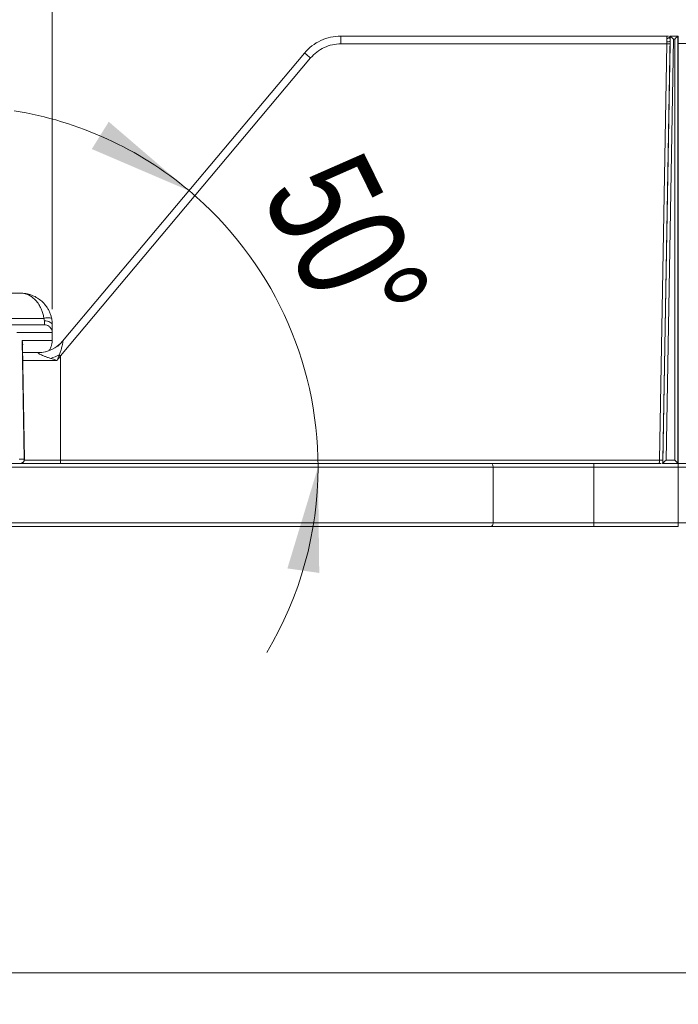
# Model space of a CAD drawing. Header units: millimetres. Extents: x 0 to 420, y 0 to 297.
# Tile 41 of 92: x 117 to 138, y 132 to 163. Entities that reach past the tile are written whole.
import ezdxf

# ---------------------------------------------------------------- set-up
doc = ezdxf.new("R2010")
doc.units = ezdxf.units.MM
doc.styles.add('SLDTEXTSTYLE0', font='TXT', dxfattribs={"width": 0.75})
doc.dimstyles.new('SLDDIMSTYLE0', dxfattribs={"dimtxt": 3.5, "dimasz": 3.302, "dimexe": 0, "dimexo": 0.0625, "dimgap": 0.875, "dimtad": 2, "dimdec": 6, "dimlfac": 2, "dimrnd": 1e-09, "dimzin": 12, "dimdsep": 46, "dimtxsty": 'SLDTEXTSTYLE0', "dimsah": 1, "dimcen": 0.09, "dimadec": 0, "dimazin": 3, "dimtfac": 1, "dimtofl": 0, "dimtmove": 0, "dimatfit": 3, "dimfxl": 1, "dimfrac": 2, "dimtolj": 1, "dimtzin": 12, "dimarcsym": 0})
doc.dimstyles.new('SLDDIMSTYLE1', dxfattribs={"dimtxt": 3.5, "dimasz": 3.302, "dimexe": 0, "dimexo": 0.0625, "dimgap": 0.875, "dimtad": 2, "dimdec": 4, "dimlfac": 2, "dimzin": 12, "dimdsep": 46, "dimtxsty": 'SLDTEXTSTYLE0', "dimsah": 1, "dimcen": 0.09, "dimazin": 3, "dimtfac": 1, "dimtofl": 0, "dimtmove": 0, "dimatfit": 3, "dimfxl": 1, "dimfrac": 2, "dimtolj": 1, "dimtzin": 12, "dimarcsym": 0})
doc.dimstyles.new('SLDDIMSTYLE3', dxfattribs={"dimtxt": 3.5, "dimasz": 3.302, "dimexe": 0, "dimexo": 0.0625, "dimgap": 0.875, "dimtad": 2, "dimlfac": 2, "dimrnd": 1e-09, "dimzin": 4, "dimdsep": 46, "dimtxsty": 'SLDTEXTSTYLE0', "dimsah": 1, "dimcen": 0.09, "dimadec": 0, "dimazin": 1, "dimtfac": 1, "dimtmove": 0, "dimatfit": 0, "dimfxl": 1, "dimfrac": 2, "dimtolj": 1, "dimtzin": 12, "dimarcsym": 0})

# ---------------------------------------------------------------- blocks, each defined once
blk = doc.blocks.new('_D_1')
at = {"color": 7, "linetype": 'Continuous', "lineweight": 0}
for start, end in [(50, 80.875), (0, 50), (329.125, 0)]:
    blk.add_arc((115.05, 148.496), 11.407, start, end, dxfattribs=at)
for points in [[(122.382, 157.234), (119.848, 159.412), (119.311, 158.549)], [(126.457, 148.496), (125.49, 145.298), (126.496, 145.155)]]:
    blk.add_solid(points, dxfattribs=at)
at = {"color": 7, "linetype": 'Continuous', "lineweight": 0, "insert": (127.783, 158.677), "char_height": 3.5, "attachment_point": 1, "rotation": 296.1794, "style": 'SLDTEXTSTYLE0'}
blk.add_mtext('50°', dxfattribs=at)
blk = doc.blocks.new('_D_2')
at = {"color": 7, "linetype": 'Continuous', "lineweight": 0}
for p, q in [((147.487, 152.856), (147.487, 131.526)), ((51.091, 145.744), (51.091, 131.526)), ((147.487, 132.526), (51.091, 132.526))]:
    blk.add_line(p, q, dxfattribs=at)
for points in [[(51.091, 132.526), (54.393, 132.018), (54.393, 133.034)], [(147.487, 132.526), (144.185, 133.034), (144.185, 132.018)]]:
    blk.add_solid(points, dxfattribs=at)
at = {"color": 7, "linetype": 'Continuous', "lineweight": 0, "insert": (93.88, 137.038), "char_height": 3.5, "attachment_point": 1, "style": 'SLDTEXTSTYLE0'}
blk.add_mtext('193', dxfattribs=at)
blk = doc.blocks.new('_D_3')
at = {"color": 7, "linetype": 'Continuous', "lineweight": 0}
for p, q in [((51.078, 149.746), (51.078, 179.67)), ((118.065, 153.494), (118.065, 179.67)), ((51.078, 178.67), (118.065, 178.67))]:
    blk.add_line(p, q, dxfattribs=at)
for points in [[(51.078, 178.67), (54.38, 178.162), (54.38, 179.178)], [(118.065, 178.67), (114.763, 179.178), (114.763, 178.162)]]:
    blk.add_solid(points, dxfattribs=at)
at = {"color": 7, "linetype": 'Continuous', "lineweight": 0, "insert": (84.253, 183.182), "char_height": 3.5, "attachment_point": 1, "style": 'SLDTEXTSTYLE0'}
blk.add_mtext('134', dxfattribs=at)
blk = doc.blocks.new('_D_5')
at = {"color": 7, "linetype": 'Continuous', "lineweight": 0}
for p, q in [((140.337, 162.884), (140.337, 179.67)), ((147.487, 159.731), (147.487, 179.67)), ((140.337, 178.67), (133.987, 178.67)), ((147.487, 178.67), (140.337, 178.67)), ((147.487, 178.67), (162.803, 178.67))]:
    blk.add_line(p, q, dxfattribs=at)
for points in [[(140.337, 178.67), (137.035, 179.178), (137.035, 178.162)], [(147.487, 178.67), (150.789, 178.162), (150.789, 179.178)]]:
    blk.add_solid(points, dxfattribs=at)
at = {"color": 7, "linetype": 'Continuous', "lineweight": 0, "insert": (151.166, 183.182), "char_height": 3.5, "attachment_point": 1, "style": 'SLDTEXTSTYLE0'}
blk.add_mtext('14.30', dxfattribs=at)

msp = doc.modelspace()

# ---------------------------------------------------------------- linework, layer by layer
at = {"color": 7, "linetype": 'Continuous', "lineweight": 15}
for p, q in [((127.1800889, 162.11880275), (127.1800889, 161.87316456)), ((137.47448161, 162.11880275), (127.1800889, 162.11880275)), ((137.58372202, 162.11866119), (137.34808996, 148.61918517)), ((137.53202989, 162.11880275), (137.47448161, 162.11880275)), ((137.57275477, 162.11880275), (137.58336439, 162.11880275)), ((137.82649174, 162.11880275), (137.58336439, 162.11880275)), ((137.82613411, 148.61918517), (137.82613411, 162.11866864)), ((137.82649174, 162.11880275), (137.83710137, 162.11880275)), ((137.83710137, 162.11880275), (137.83710137, 161.89213374)), ((127.1800889, 161.87316456), (137.47522667, 161.87316456)), ((137.47522667, 161.87316456), (137.24564448, 148.72055032)), ((137.57496014, 161.87304535), (137.34539285, 148.72043111)), ((137.68175676, 162.02054449), (137.44961157, 148.72055032)), ((137.68175676, 162.02054449), (137.72637084, 162.02054449)), ((137.72637084, 162.02054449), (137.72637084, 148.72055032)), ((137.83710137, 161.88790181), (137.83710137, 148.61880519)), ((138.18455174, 161.88790181), (137.83710137, 161.88790181)), ((126.03101566, 161.5829868), (118.38937237, 152.47601547)), ((118.32492485, 152.01463827), (126.22252538, 161.42665126)), ((114.67580929, 153.99380305), (117.06462934, 153.99380305)), ((115.93746081, 153.19380441), (117.79948011, 153.19380441)), ((117.81463459, 153.11879941), (117.81463459, 152.99380102)), ((116.94467499, 152.74816283), (118.06458666, 152.74816283)), ((117.11121037, 152.50253209), (118.06463137, 152.50253209)), ((117.17838481, 148.74598661), (117.11121037, 152.50253209)), ((117.11372867, 152.32013443), (117.11121037, 152.50253209)), ((118.06463137, 152.50253209), (118.06463137, 152.74380424)), ((117.18179717, 148.74614307), (117.11788609, 152.32020893)), ((117.62811675, 152.11880484), (117.12149217, 152.11880484)), ((118.32492485, 148.72055032), (118.32492485, 152.01463827)), ((117.01269879, 148.74598661), (117.17838481, 148.74598661)), ((118.32492485, 148.72055032), (118.32492485, 148.61880519)), ((137.24564448, 148.72055032), (118.32492485, 148.72055032)), ((137.44961157, 148.72055032), (137.72637084, 148.72055032)), ((103.19951608, 148.49598237), (131.98990061, 148.49598237)), ((131.95100858, 148.61880519), (137.22786739, 148.61880519)), ((131.98990061, 146.74379953), (131.98990061, 148.49598237)), ((131.98990061, 148.49598237), (135.17049387, 148.49598237)), ((135.17049387, 148.61880519), (135.17049387, 148.49598237)), ((135.17049387, 148.49598237), (135.17049387, 146.74379953)), ((135.17049387, 148.49598237), (137.83710137, 148.49598237)), ((137.22786739, 148.61880519), (137.30097249, 148.61880519)), ((137.34747901, 148.61880519), (137.34169736, 148.61880519)), ((137.34747901, 148.61880519), (137.82674506, 148.61880519)), ((137.82674506, 148.61880519), (137.82613411, 148.61918517)), ((137.83710137, 148.61880519), (137.82674506, 148.61880519)), ((137.83710137, 148.61880519), (140.33709898, 148.61880519)), ((137.83710137, 148.61880519), (137.83710137, 148.49598237)), ((137.83710137, 148.49598237), (140.34361079, 148.49598237)), ((137.83710137, 148.49598237), (137.83710137, 146.74379953)), ((103.19951608, 146.74379953), (131.98990061, 146.74379953)), ((135.17049387, 146.74379953), (131.98990061, 146.74379953)), ((135.17049387, 146.74379953), (135.17049387, 146.61880114)), ((135.17049387, 146.74379953), (137.83710137, 146.74379953)), ((135.17049387, 146.61880114), (137.83710137, 146.61880114)), ((137.83710137, 146.74379953), (137.83710137, 146.61880114)), ((137.83710137, 146.74379953), (140.34361079, 146.74379953))]:
    msp.add_line(p, q, dxfattribs=at)
at = {"color": 8, "linetype": 'Continuous', "lineweight": 15}
for p, q in [((117.11147859, 151.87316665), (118.21677222, 151.87316665)), ((118.32492485, 148.72055032), (117.16300681, 148.72055032)), ((117.14086368, 148.61880519), (117.14086368, 148.64899495))]:
    msp.add_line(p, q, dxfattribs=at)
at = {"color": 7, "linetype": 'Continuous', "lineweight": 15, "flags": 128}
for points in [[(118.06463137, 152.99380102), (118.05981829, 153.01818677), (118.04560258, 153.0416412), (118.02249088, 153.06324788), (117.99140706, 153.08219471), (117.95352831, 153.09773662), (117.91030004, 153.10928502), (117.86340609, 153.11640033), (117.81463459, 153.11879941)], [(131.91029861, 148.61880519), (131.92566171, 148.61645081), (131.94044366, 148.60949197), (131.95409312, 148.59818944), (131.96610346, 148.58296045), (131.97601273, 148.5643787), (131.98344841, 148.54314455), (131.98814228, 148.5200552), (131.98990061, 148.49598237)], [(131.98990061, 146.74379953), (131.98836579, 146.71941378), (131.98383584, 146.69596681), (131.97648957, 146.67435267), (131.9665803, 146.65541329), (131.95451036, 146.63987138), (131.94075658, 146.62831553), (131.92581072, 146.62120768), (131.91028371, 146.61880114)]]:
    msp.add_lwpolyline(points, dxfattribs=at)
at = {"color": 8, "linetype": 'Continuous', "lineweight": 15, "flags": 128}
msp.add_lwpolyline([(117.83671811, 152.14184203), (117.73218646, 152.12474295), (117.62331858, 152.11880484)], dxfattribs=at)
at = {"color": 7, "linetype": 'Continuous', "lineweight": 15}
for centre, radius, start, end in [((137.52710133, 163.55298508), 1.6806213, 268.231206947, 271.631824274), ((137.49704068, 162.06526766), 0.13363336, 260.928760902, 306.069827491), ((123.21809335, 157.94171375), 4.60123911, 49.234739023, 52.313530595), ((117.92195275, 152.87276743), 0.34360484, 69.118608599, 110.881391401), ((117.62752085, 153.11188846), 0.9930838, 270.034380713, 320.268473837), ((117.62332147, 153.11880266), 1, 282.32185909, 320), ((116.22192073, 156.61939479), 5.01675117, 290.935851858, 294.297629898), ((107.9906276, 139.69657337), 16.07894345, 50.004876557, 50.184778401), ((117.05487001, 148.74236324), 0.12356794, 270.725071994, 1.680318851), ((137.29751194, 150.38836252), 1.66861852, 268.218726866, 271.644324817)]:
    msp.add_arc(centre, radius, start, end, dxfattribs=at)
for centre, major_axis, ratio, start_param, end_param in [((137.58149501, 162.01880266), (0.00187674, 0.09999991), 0.0699038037, 6.2318327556, 6.2844972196), ((137.68175661, 162.01880266), (-0.09826611, 0.09999632), 0.0087255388, 4.7212679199, 6.2219464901), ((137.72637309, 162.01880266), (0.09999619, 0.09999619), 0.0087268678, 0.0610865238, 1.5620696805), ((137.44960424, 148.71880266), (0.10175673, 0.09999606), 0.0087255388, 1.5622219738, 3.062900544), ((137.72637309, 148.71880266), (-0.09999619, 0.09999619), 0.0087268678, 3.22013247, 4.7211156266), ((137.34934265, 148.71880266), (0.00187674, 0.09999991), 0.0699038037, 3.142904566, 3.2304756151)]:
    msp.add_ellipse(centre, major_axis=major_axis, ratio=ratio, start_param=start_param, end_param=end_param, dxfattribs=at)
for points, knots in [([(126.03102026, 161.58298407), (126.17129323, 161.75015489), (126.34843385, 161.88606334), (126.74388521, 162.07046534), (126.96186094, 162.11880266), (127.18008692, 162.11880266)], [0, 0, 0, 0, 0.5, 0.5, 1, 1, 1, 1]), ([(137.47265988, 162.04432298), (137.4728518, 162.05220307), (137.47323223, 162.067823), (137.47368307, 162.08645764), (137.47403957, 162.10110704), (137.47429128, 162.1113354), (137.47444997, 162.11764809), (137.47447002, 162.11842029), (137.47447995, 162.11880266)], [0, 0, 0, 0, 0.17442437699, 0.34574422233, 0.51396056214, 0.67907449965, 0.84108722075, 1, 1, 1, 1]), ([(137.47265988, 162.04432297), (137.4794943, 162.04467072), (137.49329463, 162.0453729), (137.51315261, 162.05021991), (137.53118253, 162.05757408), (137.54630981, 162.06709397), (137.55795384, 162.07788789), (137.56594862, 162.08915569), (137.57085414, 162.1001972), (137.57195953, 162.10748201), (137.57248482, 162.11094379)], [0, 0, 0, 0, 0.1359334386, 0.2744822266, 0.4123682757, 0.54637369, 0.6737498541, 0.7924860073, 0.9013883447, 1, 1, 1, 1]), ([(137.57272496, 162.11778947), (137.57270754, 162.11675026), (137.5726775, 162.11495823), (137.57260756, 162.11252553), (137.57252429, 162.11143614), (137.57248654, 162.11094239)], [0, 0, 0, 0, 0.4301253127, 0.741708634, 1, 1, 1, 1]), ([(127.18008692, 161.87316576), (126.99823194, 161.87316576), (126.8165855, 161.83288466), (126.4870427, 161.67921633), (126.33942552, 161.5659593), (126.22253137, 161.42665027)], [0, 0, 0, 0, 0.5, 0.5, 1, 1, 1, 1]), ([(137.47597496, 161.933309), (137.47593494, 161.94344552), (137.47585445, 161.9638383), (137.47520072, 161.99271079), (137.47419047, 162.02012601), (137.47317208, 162.03622572), (137.47265988, 162.04432298)], [0, 0, 0, 0, 0.2456093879, 0.4941195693, 0.7455703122, 1, 1, 1, 1]), ([(137.57496658, 161.87304831), (137.57518459, 161.88726193), (137.57562059, 161.91568808), (137.57568289, 161.94339561), (137.57571404, 161.95724884)], [0, 0, 0, 0, 0.5000192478, 1, 1, 1, 1]), ([(117.79947605, 153.19380266), (117.79589916, 153.21507518), (117.78868154, 153.25799998), (117.7738755, 153.32091429), (117.75607468, 153.38302557), (117.73498231, 153.44389808), (117.69785433, 153.53458925), (117.63542352, 153.65033193), (117.54223246, 153.77140713), (117.43180877, 153.87154882), (117.33240651, 153.93140385), (117.24098725, 153.96723968), (117.15940711, 153.98894703), (117.09829228, 153.99207804), (117.06462913, 153.99380266)], [0, 0, 0, 0, 0.0422091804, 0.0851718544, 0.1289744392, 0.1736984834, 0.2194206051, 0.3387393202, 0.4692613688, 0.5942852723, 0.7373482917, 0.8050868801, 0.8926383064, 1, 1, 1, 1]), ([(117.06462913, 153.99380266), (117.08815048, 153.99332725), (117.13311844, 153.99241836), (117.19730133, 153.9855517), (117.25492019, 153.97606132), (117.30596117, 153.96465984), (117.35048641, 153.9523992), (117.43584804, 153.92487969), (117.55447961, 153.8715675), (117.70132229, 153.77141477), (117.82581225, 153.6503208), (117.9173514, 153.52294008), (117.97829656, 153.40497228), (118.01883273, 153.30148599), (118.03598368, 153.22932084), (118.04442502, 153.19380266)], [0, 0, 0, 0, 0.05617502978, 0.10739499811, 0.153660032, 0.19497044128, 0.2313268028, 0.26273011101, 0.40578291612, 0.53082370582, 0.66133593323, 0.78067068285, 0.85628026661, 0.9292641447, 1, 1, 1, 1]), ([(118.04442502, 153.19380266), (118.04768763, 153.17647632), (118.0541571, 153.14211963), (118.06023684, 153.09125215), (118.06398816, 153.0416344), (118.06441612, 153.00969811), (118.06462913, 152.99380266)], [0, 0, 0, 0, 0.2554984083, 0.5066319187, 0.7544389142, 1, 1, 1, 1]), ([(118.06459105, 152.74816576), (118.06404311, 152.75845135), (118.06293655, 152.77922325), (118.05632371, 152.81010994), (118.04593426, 152.8405125), (118.03136125, 152.86985207), (118.01273856, 152.89751522), (117.98649794, 152.92706168), (117.94730433, 152.95816584), (117.88838487, 152.98717146), (117.84071689, 152.99145717), (117.81462913, 152.99380266)], [0, 0, 0, 0, 0.0794962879, 0.1605440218, 0.2431505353, 0.327322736, 0.41306713, 0.5003898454, 0.6320568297, 0.7986317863, 1, 1, 1, 1]), ([(117.11121037, 152.50253209), (117.12497045, 152.44521639), (117.14085621, 152.37904641), (117.1170748, 152.31600798), (117.11389258, 152.30757275)], [0, 0, 0, 0, 0.8661890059, 1, 1, 1, 1]), ([(117.95503333, 152.18551734), (117.96446605, 152.19653068), (117.99545731, 152.23271509), (118.04625128, 152.33372297), (118.05734809, 152.43036797), (118.06463137, 152.49380001)], [0, 0, 0, 0, 0.1307104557, 0.4294499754, 1, 1, 1, 1]), ([(118.39124868, 152.4771174), (118.3927621, 152.47781749), (118.39576026, 152.4792044), (118.39872344, 152.4757847), (118.40031678, 152.46824374), (118.40039798, 152.45634222), (118.3989462, 152.44031405), (118.3946886, 152.41233823), (118.38471445, 152.36626769), (118.36876447, 152.30614009), (118.34957455, 152.24107201), (118.33050325, 152.18038346), (118.30876222, 152.11487299), (118.29442068, 152.07173856), (118.28620411, 152.04702595)], [0, 0, 0, 0, 0.0392620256, 0.0777801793, 0.1170236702, 0.1583844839, 0.2030571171, 0.2519941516, 0.3637987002, 0.5009825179, 0.6174709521, 0.7498597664, 0.856689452, 1, 1, 1, 1]), ([(118.38936591, 152.47601505), (118.38936484, 152.47596477), (118.38936267, 152.47586345), (118.39061684, 152.47669731), (118.39124868, 152.4771174)], [0, 0, 0, 0, 0.4962124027, 1, 1, 1, 1]), ([(118.01452062, 151.93384566), (117.98022846, 151.94474363), (117.91663851, 151.96495238), (117.82966072, 151.99621771), (117.75289184, 152.02662019), (117.68832901, 152.0560326), (117.63922469, 152.08364687), (117.61459814, 152.10450497), (117.61137479, 152.11697368), (117.62219278, 152.11815594), (117.62811039, 152.11880266)], [0, 0, 0, 0, 0.1949084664, 0.3614300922, 0.5002053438, 0.6422050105, 0.7505416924, 0.8259778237, 0.9048071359, 1, 1, 1, 1]), ([(118.21677815, 151.87316576), (118.17731029, 151.88484771), (118.10981491, 151.90482543), (118.04248106, 151.92533079), (118.01452062, 151.93384566)], [0, 0, 0, 0, 0.58474913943, 1, 1, 1, 1]), ([(117.0564337, 148.61880519), (117.07348341, 148.62043644), (117.09931346, 148.62290775), (117.12812719, 148.63853856), (117.14791751, 148.6551645), (117.16410398, 148.67593179), (117.17571689, 148.69900206), (117.1827697, 148.72270254), (117.18359702, 148.73835767), (117.18400254, 148.74603131)], [0, 0, 0, 0, 0.26116442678, 0.39566035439, 0.52437458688, 0.64818465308, 0.76890851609, 0.88672632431, 1, 1, 1, 1]), ([(137.22786384, 148.61880266), (137.22898195, 148.61935062), (137.23101576, 148.62034737), (137.23375983, 148.62713399), (137.23589431, 148.63459512), (137.23742097, 148.64115633), (137.23833585, 148.6455331), (137.24065512, 148.65708055), (137.24345246, 148.68018018), (137.2448989, 148.70638115), (137.24558464, 148.71880266)], [0, 0, 0, 0, 0.1533391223, 0.278921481, 0.3766886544, 0.4465951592, 0.4886084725, 0.502709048, 0.7642414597, 1, 1, 1, 1]), ([(103.17107073, 148.61880266), (103.35806432, 148.61880266), (103.73197694, 148.61880266), (104.29134686, 148.61880266), (104.84945811, 148.61880266), (105.40621301, 148.61880266), (105.9616377, 148.61880266), (106.51572518, 148.61880266), (107.06847731, 148.61880266), (107.61989358, 148.61880266), (108.16997413, 148.61880266), (108.71871886, 148.61880266), (109.26612798, 148.61880266), (109.81220075, 148.61880266), (110.35693986, 148.61880266), (111.99411558, 148.61880266), (114.6937369, 148.61880266), (118.3820678, 148.61880266), (121.96657777, 148.61880266), (124.60714334, 148.61880266), (126.37666706, 148.61880266), (127.32728066, 148.61880266), (128.26668943, 148.61880266), (129.19498081, 148.61880266), (130.11185956, 148.61880266), (131.01841858, 148.61880266), (131.6129346, 148.61880266), (131.91029409, 148.61880266)], [0, 0, 0, 0, 0.0178139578, 0.0356208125, 0.0534217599, 0.0712179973, 0.0890107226, 0.1068011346, 0.1245904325, 0.1423798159, 0.1601704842, 0.1779636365, 0.1957604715, 0.2135621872, 0.2313699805, 0.2491850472, 0.3745888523, 0.5000010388, 0.625404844, 0.7508170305, 0.7864375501, 0.8220344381, 0.8576172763, 0.8931956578, 0.9287791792, 0.9643774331, 1, 1, 1, 1]), ([(131.91029409, 148.61880266), (131.94815029, 148.61880266), (132.02380474, 148.61880266), (132.14050355, 148.61880266), (132.25940291, 148.61880266), (132.38074201, 148.61880266), (132.50445998, 148.61880266), (132.71612361, 148.61880266), (133.02361805, 148.61880266), (133.43590627, 148.61880266), (133.86132197, 148.61880266), (134.24692357, 148.61880266), (134.5867484, 148.61880266), (134.87813162, 148.61880266), (135.07298484, 148.61880266), (135.17050103, 148.61880266)], [0, 0, 0, 0, 0.0414066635, 0.0827499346, 0.1240635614, 0.1653813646, 0.2067371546, 0.248164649, 0.374050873, 0.5000124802, 0.6258987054, 0.7518603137, 0.8346020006, 0.9172249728, 1, 1, 1, 1])]:
    msp.add_open_spline(points, degree=3, knots=knots, dxfattribs=at)
for points in [[(137.57248482, 162.11094379), (137.57459308, 162.06818374), (137.57571404, 162.0148771), (137.57571404, 161.95724884)], [(137.82612949, 162.11866561), (137.82625141, 162.11875695), (137.82637332, 162.11880266), (137.82649524, 162.11880266)], [(137.47522749, 161.87316576), (137.47547665, 161.89345638), (137.4757258, 161.91370247), (137.47597496, 161.933309)], [(117.79947605, 153.19380266), (117.81016198, 153.16762754), (117.81462914, 153.14247027), (117.81462913, 153.11880266)], [(117.81462913, 152.99380266), (117.51262679, 152.99380266), (117.14266092, 152.99380266), (116.70127398, 152.99380266)], [(118.06462913, 152.74380266), (118.06462913, 152.74380266), (118.06462913, 152.83912471), (118.06462913, 152.99380266)], [(118.06459105, 152.74816576), (118.06461647, 152.74670915), (118.06462913, 152.74525021), (118.06462913, 152.74380247)], [(118.06462913, 152.49380266), (118.06462913, 152.49671595), (118.06462913, 152.49963367), (118.06462913, 152.50252886)], [(118.28620411, 152.04702595), (118.26299246, 151.98904389), (118.24007974, 151.93095437), (118.21677815, 151.87316576)], [(118.32491797, 152.01464113), (118.28884165, 151.96744786), (118.25278431, 151.92027535), (118.21677815, 151.87316576)], [(137.24558464, 148.71880266), (137.24560566, 148.71938443), (137.24562667, 148.71996621), (137.24564769, 148.7205479)], [(137.34538678, 148.72043044), (137.34477162, 148.68499177), (137.34347039, 148.64964905), (137.3416915, 148.61880266)], [(103.1710664, 146.61880266), (113.72108639, 146.61880266), (123.55793737, 146.61880266), (131.91028196, 146.61880266)], [(131.91028196, 146.61880266), (132.82762623, 146.61880266), (133.98054477, 146.61880266), (135.17050103, 146.61880266)]]:
    msp.add_open_spline(points, degree=3, dxfattribs=at)
at = {"color": 8, "linetype": 'Continuous', "lineweight": 15}
msp.add_open_spline([(117.17838481, 148.74598661), (117.1820529, 148.7461109), (117.18675588, 148.74627026), (117.18328999, 148.74626982), (117.18252733, 148.74626973)], degree=3, knots=[0, 0, 0, 0, 0.7799506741, 1, 1, 1, 1], dxfattribs=at)

# ---------------------------------------------------------------- dimensions: what is measured, and where the dimension line sits
at = {"color": 7, "linetype": 'Continuous', "lineweight": 0}
for base, p1, p2, dimstyle, picture, middle in [((118.06462913, 178.67025681), (51.0777585, 148.74598421), (118.06462913, 152.49380266), 'SLDDIMSTYLE0', '_D_3', (88.13248382, 178.67025681)), ((140.3371063, 178.67025681), (147.4871063, 158.73130266), (140.3371063, 161.88380266), 'SLDDIMSTYLE3', '_D_5', (156.98433052, 178.67025681)), ((51.0911010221, 132.5263331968), (147.4871062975, 153.8563026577), (51.0911010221, 146.7438026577), 'SLDDIMSTYLE0', '_D_2', (97.7589522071, 132.5263331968))]:
    dim = msp.add_linear_dim(base=base, p1=p1, p2=p2, dimstyle=dimstyle, dxfattribs=at)
    dim.commit()
    dim.dimension.update_dxf_attribs({"geometry": picture, "text_midpoint": middle, "dimtype": 160})
dim = msp.add_angular_dim_2l(base=(125.38799506, 153.31679941), line1=((53.17176408, 148.49598421), (140.34361067, 148.49598421)), line2=((118.38936591, 152.47601505), (126.03102026, 161.58298407)), dimstyle='SLDDIMSTYLE1', dxfattribs=at)
dim.commit()
dim.dimension.update_dxf_attribs({"geometry": '_D_1', "text_midpoint": (125.28658223, 153.52856222), "dimtype": 162})

doc.saveas('drawing.dxf')
